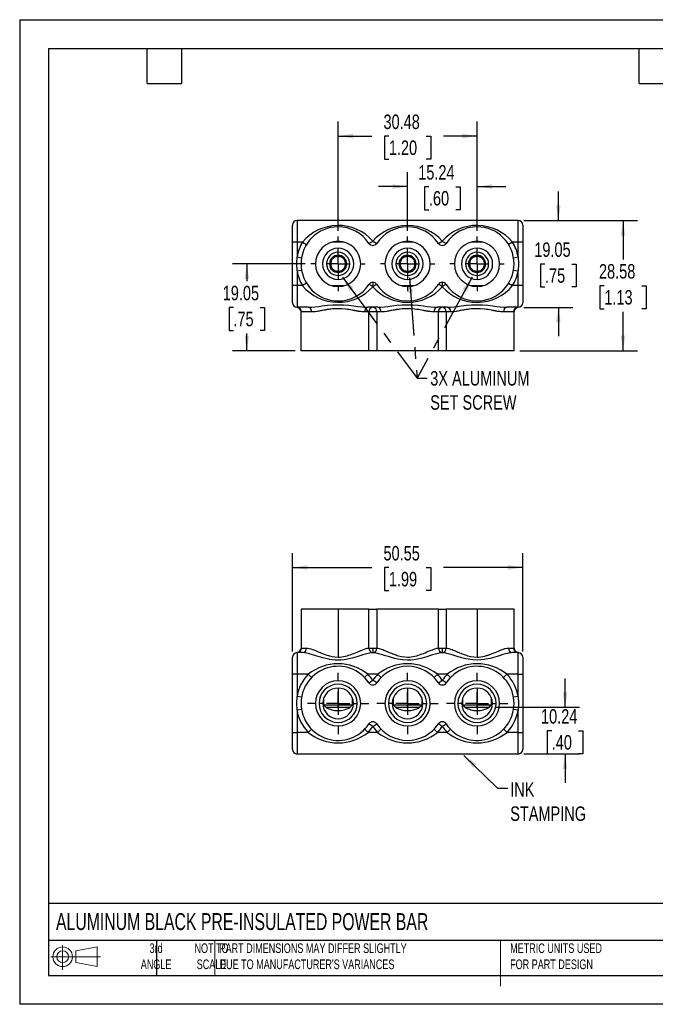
# Model space of a CAD drawing. Header units: millimetres. Extents: x 0 to 279, y 0 to 216.
# Tile 1 of 2: x 0 to 139, y 0 to 216. Entities that reach past the tile are written whole.
import ezdxf

# ---------------------------------------------------------------- set-up
doc = ezdxf.new("R2010")
doc.units = ezdxf.units.MM
doc.linetypes.add('CENTERX2', pattern=[20.32, 12.7, -2.54, 2.54, -2.54])
doc.layers.add('CENTER', color=40, linetype='CENTERX2')
doc.layers.add('SLD-DEFPOINTS', color=7, linetype='Continuous')
doc.layers.add('DIMENSIONS', color=140, linetype='Continuous', lineweight=25)
doc.layers.add('TEXT', color=140, linetype='Continuous', lineweight=25)
doc.styles.add('SLDTEXTSTYLE0', font='TXT', dxfattribs={"width": 0.7})
doc.styles.add('SLDTEXTSTYLE2', font='TXT', dxfattribs={"width": 0.75})
doc.dimstyles.new('SLDDIMSTYLE0', dxfattribs={"dimtxt": 3.175, "dimasz": 3.302, "dimexe": 0, "dimexo": 0.0625, "dimgap": 0.79375, "dimtad": 0, "dimtih": 1, "dimtoh": 1, "dimrnd": 1e-09, "dimzin": 12, "dimdsep": 46, "dimtxsty": 'SLDTEXTSTYLE2', "dimsah": 1, "dimcen": 0.09, "dimadec": 0, "dimazin": 3, "dimtfac": 1, "dimtofl": 0, "dimtmove": 0, "dimatfit": 3, "dimfxl": 0, "dimfrac": 2, "dimtolj": 1, "dimtzin": 12, "dimarcsym": 0})
doc.dimstyles.new('SLDDIMSTYLE1', dxfattribs={"dimtxt": 3.175, "dimasz": 3.302, "dimexe": 0, "dimexo": 0.0625, "dimgap": 0.79375, "dimtad": 0, "dimtih": 1, "dimtoh": 1, "dimrnd": 1e-09, "dimzin": 12, "dimdsep": 46, "dimtxsty": 'SLDTEXTSTYLE2', "dimsah": 1, "dimcen": 0.09, "dimadec": 0, "dimazin": 3, "dimtfac": 1, "dimtmove": 0, "dimatfit": 0, "dimfxl": 0, "dimfrac": 2, "dimtolj": 1, "dimtzin": 12, "dimarcsym": 0})
doc.dimstyles.new('SLDDIMSTYLE2', dxfattribs={"dimtxt": 0.18, "dimasz": 3.302, "dimexe": 0, "dimexo": 0.0625, "dimgap": 0, "dimtad": 0, "dimtih": 1, "dimtoh": 1, "dimdec": 0, "dimrnd": 1e-09, "dimzin": 0, "dimdsep": 46, "dimtxsty": 'Standard', "dimsah": 1, "dimcen": 0.09, "dimadec": 0, "dimazin": 0, "dimtfac": 3.302, "dimtdec": 0, "dimtofl": 0, "dimtmove": 0, "dimatfit": 3, "dimfxl": 0, "dimfrac": 2, "dimtolj": 1, "dimtzin": 0, "dimarcsym": 0})

# ---------------------------------------------------------------- blocks, each defined once
blk = doc.blocks.new('Block11')
at = {"color": 7, "linetype": 'Continuous', "lineweight": 18}
for p, q in [((2.59, 5.31), (2.59, 0)), ((5.48, 4.17), (10.18, 5.03)), ((10.18, 5.03), (10.18, 0.73)), ((0, 2.88), (10.87, 2.88)), ((5.48, 1.6), (5.48, 4.17)), ((5.48, 1.6), (10.18, 0.73))]:
    blk.add_line(p, q, dxfattribs=at)
for radius in [2.15, 1.29]:
    blk.add_circle((2.59, 2.88), radius, dxfattribs=at)
blk = doc.blocks.new('Block12')
at = {"layer": 'SLD-DEFPOINTS'}
blk.add_blockref('Block11', (0, 0), dxfattribs=at)
blk = doc.blocks.new('_D')
at = {"layer": 'DIMENSIONS'}
for p, q in [((59.83, 77.37), (59.83, 98.96)), ((110.38, 77.37), (110.38, 98.96)), ((59.83, 95.79), (77.25, 95.79)), ((81, 95.76), (80.03, 95.76)), ((80.03, 95.76), (80.03, 90.72)), ((89.21, 95.76), (90.18, 95.76)), ((90.18, 95.76), (90.18, 90.72)), ((110.38, 95.79), (92.96, 95.79)), ((80.03, 90.72), (81, 90.72)), ((90.18, 90.72), (89.21, 90.72))]:
    blk.add_line(p, q, dxfattribs=at)
for points in [[(59.83, 95.79), (63.13, 95.28), (63.13, 96.29)], [(110.38, 95.79), (107.07, 96.29), (107.07, 95.28)]]:
    blk.add_solid(points, dxfattribs=at)
at = {"layer": 'DIMENSIONS', "char_height": 3.175, "attachment_point": 1, "style": 'SLDTEXTSTYLE2'}
for s, insert in [('50.55', (79.82, 100.5)), ('1.99', (81, 94.82))]:
    blk.add_mtext(s, dxfattribs=dict(at, insert=insert))
blk = doc.blocks.new('_D_1')
at = {"layer": 'DIMENSIONS'}
for p, q in [((119.66, 65.13), (119.66, 71.48)), ((104.23, 65.13), (122.83, 65.13)), ((116.73, 59.98), (115.76, 59.98)), ((115.76, 59.98), (115.76, 54.94)), ((122.59, 59.98), (123.56, 59.98)), ((123.56, 59.98), (123.56, 54.94)), ((110.63, 54.89), (122.83, 54.89)), ((115.76, 54.94), (116.73, 54.94)), ((119.66, 54.89), (119.66, 48.54)), ((123.56, 54.94), (122.59, 54.94))]:
    blk.add_line(p, q, dxfattribs=at)
for points in [[(119.66, 65.13), (120.17, 68.43), (119.15, 68.43)], [(119.66, 54.89), (119.15, 51.59), (120.17, 51.59)]]:
    blk.add_solid(points, dxfattribs=at)
at = {"layer": 'DIMENSIONS', "char_height": 3.175, "attachment_point": 1, "style": 'SLDTEXTSTYLE2'}
for s, insert in [('10.24', (114.38, 64.72)), ('.40', (116.73, 59.04))]:
    blk.add_mtext(s, dxfattribs=dict(at, insert=insert))
blk = doc.blocks.new('SW_CENTERMARKSYMBOL_0')
at = {"layer": 'CENTER', "color": 0}
for p, q in [((0, 5.08), (0, 6.731)), ((0, 0), (0, 2.54)), ((-5.08, 0), (-6.731, 0)), ((0, 0), (-2.54, 0)), ((0, 0), (0, -2.54)), ((0, 0), (2.54, 0)), ((5.08, 0), (6.731, 0)), ((0, -5.08), (0, -6.731))]:
    blk.add_line(p, q, dxfattribs=at)
blk = doc.blocks.new('SW_CENTERMARKSYMBOL_1')
at = {"layer": 'CENTER', "color": 0}
for p, q in [((0, 5.08), (0, 6.731)), ((0, 0), (0, 2.54)), ((-5.08, 0), (-6.731, 0)), ((0, 0), (-2.54, 0)), ((0, 0), (0, -2.54)), ((0, 0), (2.54, 0)), ((5.08, 0), (6.731, 0)), ((0, -5.08), (0, -6.731))]:
    blk.add_line(p, q, dxfattribs=at)
blk = doc.blocks.new('SW_CENTERMARKSYMBOL_2')
at = {"layer": 'CENTER', "color": 0}
for p, q in [((0, 5.08), (0, 6.731)), ((0, 0), (0, 2.54)), ((-5.08, 0), (-6.731, 0)), ((0, 0), (-2.54, 0)), ((0, 0), (0, -2.54)), ((0, 0), (2.54, 0)), ((5.08, 0), (6.731, 0)), ((0, -5.08), (0, -6.731))]:
    blk.add_line(p, q, dxfattribs=at)
blk = doc.blocks.new('_D_2')
at = {"layer": 'DIMENSIONS'}
for p, q in [((85.1, 169.6), (85.1, 182.48)), ((100.34, 169.6), (100.34, 182.48)), ((85.1, 179.3), (78.75, 179.3)), ((89.79, 179.28), (88.82, 179.28)), ((88.82, 179.28), (88.82, 174.24)), ((95.66, 179.28), (96.62, 179.28)), ((96.62, 179.28), (96.62, 174.24)), ((100.34, 179.3), (106.69, 179.3)), ((88.82, 174.24), (89.79, 174.24)), ((96.62, 174.24), (95.66, 174.24))]:
    blk.add_line(p, q, dxfattribs=at)
for points in [[(85.1, 179.3), (81.8, 179.81), (81.8, 178.8)], [(100.34, 179.3), (103.65, 178.8), (103.65, 179.81)]]:
    blk.add_solid(points, dxfattribs=at)
at = {"layer": 'DIMENSIONS', "char_height": 3.175, "attachment_point": 1, "style": 'SLDTEXTSTYLE2'}
for s, insert in [('15.24', (87.44, 184.02)), ('.60', (89.79, 178.33))]:
    blk.add_mtext(s, dxfattribs=dict(at, insert=insert))
blk = doc.blocks.new('_D_3')
at = {"layer": 'DIMENSIONS'}
for p, q in [((69.86, 169.6), (69.86, 193.57)), ((100.34, 169.6), (100.34, 193.57)), ((69.86, 190.39), (77.25, 190.39)), ((81, 190.37), (80.03, 190.37)), ((80.03, 190.37), (80.03, 185.33)), ((89.21, 190.37), (90.18, 190.37)), ((90.18, 190.37), (90.18, 185.33)), ((100.34, 190.39), (92.96, 190.39)), ((80.03, 185.33), (81, 185.33)), ((90.18, 185.33), (89.21, 185.33))]:
    blk.add_line(p, q, dxfattribs=at)
for points in [[(69.86, 190.39), (73.17, 189.88), (73.17, 190.9)], [(100.34, 190.39), (97.04, 190.9), (97.04, 189.88)]]:
    blk.add_solid(points, dxfattribs=at)
at = {"layer": 'DIMENSIONS', "char_height": 3.175, "attachment_point": 1, "style": 'SLDTEXTSTYLE2'}
for s, insert in [('30.48', (79.82, 195.1)), ('1.20', (81, 189.42))]:
    blk.add_mtext(s, dxfattribs=dict(at, insert=insert))
blk = doc.blocks.new('_D_4')
at = {"layer": 'DIMENSIONS'}
for p, q in [((110.63, 171.88), (135.55, 171.88)), ((132.38, 171.88), (132.38, 163.3)), ((128.27, 157.57), (127.3, 157.57)), ((127.3, 157.57), (127.3, 152.53)), ((136.48, 157.57), (137.45, 157.57)), ((137.45, 157.57), (137.45, 152.53)), ((127.3, 152.53), (128.27, 152.53)), ((132.38, 143.31), (132.38, 151.88)), ((137.45, 152.53), (136.48, 152.53)), ((109.74, 143.31), (135.55, 143.31))]:
    blk.add_line(p, q, dxfattribs=at)
for points in [[(132.38, 171.88), (131.87, 168.58), (132.88, 168.58)], [(132.38, 143.31), (132.88, 146.61), (131.87, 146.61)]]:
    blk.add_solid(points, dxfattribs=at)
at = {"layer": 'DIMENSIONS', "char_height": 3.175, "attachment_point": 1, "style": 'SLDTEXTSTYLE2'}
for s, insert in [('28.58', (127.1, 162.31)), ('1.13', (128.27, 156.62))]:
    blk.add_mtext(s, dxfattribs=dict(at, insert=insert))
blk = doc.blocks.new('_D_5')
at = {"layer": 'DIMENSIONS'}
for p, q in [((118.19, 171.88), (118.19, 178.23)), ((110.63, 171.88), (121.36, 171.88)), ((115.25, 162.33), (114.29, 162.33)), ((114.29, 162.33), (114.29, 157.29)), ((121.12, 162.33), (122.09, 162.33)), ((122.09, 162.33), (122.09, 157.29)), ((114.29, 157.29), (115.25, 157.29)), ((122.09, 157.29), (121.12, 157.29)), ((110.63, 152.83), (121.36, 152.83)), ((118.19, 152.83), (118.19, 146.48))]:
    blk.add_line(p, q, dxfattribs=at)
for points in [[(118.19, 171.88), (118.69, 175.18), (117.68, 175.18)], [(118.19, 152.83), (117.68, 149.53), (118.69, 149.53)]]:
    blk.add_solid(points, dxfattribs=at)
at = {"layer": 'DIMENSIONS', "char_height": 3.175, "attachment_point": 1, "style": 'SLDTEXTSTYLE2'}
for s, insert in [('19.05', (112.91, 167.07)), ('.75', (115.25, 161.39))]:
    blk.add_mtext(s, dxfattribs=dict(at, insert=insert))
blk = doc.blocks.new('_D_6')
at = {"layer": 'DIMENSIONS'}
for p, q in [((62.62, 162.36), (46.66, 162.36)), ((49.83, 162.36), (49.83, 158.54)), ((46.9, 152.81), (45.93, 152.81)), ((45.93, 152.81), (45.93, 147.77)), ((52.76, 152.81), (53.73, 152.81)), ((53.73, 152.81), (53.73, 147.77)), ((45.93, 147.77), (46.9, 147.77)), ((49.83, 143.31), (49.83, 147.12)), ((53.73, 147.77), (52.76, 147.77)), ((60.47, 143.31), (46.66, 143.31))]:
    blk.add_line(p, q, dxfattribs=at)
for points in [[(49.83, 162.36), (49.32, 159.05), (50.34, 159.05)], [(49.83, 143.31), (50.34, 146.61), (49.32, 146.61)]]:
    blk.add_solid(points, dxfattribs=at)
at = {"layer": 'DIMENSIONS', "char_height": 3.175, "attachment_point": 1, "style": 'SLDTEXTSTYLE2'}
for s, insert in [('19.05', (44.55, 157.55)), ('.75', (46.9, 151.86))]:
    blk.add_mtext(s, dxfattribs=dict(at, insert=insert))
blk = doc.blocks.new('SW_CENTERMARKSYMBOL_3')
at = {"layer": 'CENTER', "color": 0}
for p, q in [((0, 5.08), (0, 5.969)), ((0, 0), (0, 2.54)), ((-5.08, 0), (-5.969, 0)), ((0, 0), (-2.54, 0)), ((0, 0), (0, -2.54)), ((0, 0), (2.54, 0)), ((5.08, 0), (5.969, 0)), ((0, -5.08), (0, -5.969))]:
    blk.add_line(p, q, dxfattribs=at)
blk = doc.blocks.new('SW_CENTERMARKSYMBOL_4')
at = {"layer": 'CENTER', "color": 0}
for p, q in [((0, 5.08), (0, 5.969)), ((0, 0), (0, 2.54)), ((-5.08, 0), (-5.969, 0)), ((0, 0), (-2.54, 0)), ((0, 0), (0, -2.54)), ((0, 0), (2.54, 0)), ((5.08, 0), (5.969, 0)), ((0, -5.08), (0, -5.969))]:
    blk.add_line(p, q, dxfattribs=at)
blk = doc.blocks.new('SW_CENTERMARKSYMBOL_5')
at = {"layer": 'CENTER', "color": 0}
for p, q in [((0, 5.08), (0, 5.969)), ((0, 0), (0, 2.54)), ((-5.08, 0), (-5.969, 0)), ((0, 0), (-2.54, 0)), ((0, 0), (0, -2.54)), ((0, 0), (2.54, 0)), ((5.08, 0), (5.969, 0)), ((0, -5.08), (0, -5.969))]:
    blk.add_line(p, q, dxfattribs=at)

msp = doc.modelspace()

# ---------------------------------------------------------------- linework, layer by layer
at = {"color": 7, "linetype": 'Continuous'}
for p, q in [((0.002, 215.903), (0.002, 0.003)), ((0.002, 215.903), (279.402, 215.903)), ((279.402, 0.003), (0.002, 0.003))]:
    msp.add_line(p, q, dxfattribs=at)
for p, q in [((59.83, 167.132), (59.83, 170.866)), ((60.846, 171.882), (60.846, 167.132)), ((109.36, 171.882), (60.846, 171.882)), ((109.36, 167.132), (109.36, 171.882)), ((110.376, 170.866), (110.376, 167.132)), ((59.83, 157.582), (59.83, 167.132)), ((60.846, 167.132), (59.83, 167.132)), ((62.065, 167.132), (60.846, 167.132)), ((60.846, 167.132), (60.846, 163.876)), ((62.065, 167.132), (62.931, 166.601)), ((71.178, 167.132), (68.548, 167.132)), ((86.418, 167.132), (83.788, 167.132)), ((101.658, 167.132), (99.028, 167.132)), ((108.141, 167.132), (107.275, 166.601)), ((109.36, 167.132), (108.141, 167.132)), ((109.36, 163.876), (109.36, 167.132)), ((110.376, 167.132), (109.36, 167.132)), ((110.376, 167.132), (110.376, 157.582)), ((69.863, 165.341), (69.863, 165.786)), ((69.863, 164.897), (69.863, 165.341)), ((69.863, 163.989), (69.863, 164.243)), ((85.103, 165.341), (85.103, 165.786)), ((85.103, 164.897), (85.103, 165.341)), ((85.103, 163.989), (85.103, 164.243)), ((100.343, 165.341), (100.343, 165.786)), ((100.343, 164.897), (100.343, 165.341)), ((100.343, 163.989), (100.343, 164.243)), ((60.846, 163.876), (61.848, 163.707)), ((69.863, 162.357), (69.863, 163.989)), ((69.863, 162.357), (69.863, 160.725)), ((85.103, 162.357), (85.103, 163.989)), ((85.103, 162.357), (85.103, 160.725)), ((100.343, 162.357), (100.343, 163.989)), ((100.343, 162.357), (100.343, 160.725)), ((108.358, 163.707), (109.36, 163.876)), ((60.846, 160.838), (61.848, 161.007)), ((60.846, 160.838), (60.846, 157.582)), ((69.863, 160.725), (69.863, 160.471)), ((69.863, 159.817), (69.863, 159.372)), ((85.103, 160.725), (85.103, 160.471)), ((85.103, 159.817), (85.103, 159.372)), ((100.343, 160.725), (100.343, 160.471)), ((100.343, 159.817), (100.343, 159.372)), ((108.358, 161.007), (109.36, 160.838)), ((109.36, 157.582), (109.36, 160.838)), ((62.931, 158.112), (62.065, 157.582)), ((69.863, 159.372), (69.863, 158.928)), ((77.483, 158.318), (77.483, 157.352)), ((85.103, 159.372), (85.103, 158.928)), ((92.723, 158.318), (92.723, 157.352)), ((100.343, 159.372), (100.343, 158.928)), ((107.275, 158.112), (108.141, 157.582)), ((60.846, 157.582), (59.83, 157.582)), ((59.83, 153.848), (59.83, 157.582)), ((60.846, 157.582), (60.846, 152.832)), ((62.065, 157.582), (60.846, 157.582)), ((68.548, 157.582), (71.178, 157.582)), ((83.788, 157.582), (86.418, 157.582)), ((99.028, 157.582), (101.658, 157.582)), ((109.36, 157.582), (108.141, 157.582)), ((109.36, 152.832), (109.36, 157.582)), ((110.376, 157.582), (109.36, 157.582)), ((110.376, 157.582), (110.376, 153.848)), ((63.308, 152.832), (60.846, 152.832)), ((61.028, 152.815), (61.139, 152.745)), ((61.735, 143.307), (61.735, 151.82)), ((64.036, 151.816), (61.848, 151.816)), ((76.636, 151.816), (75.69, 151.816)), ((78.548, 152.832), (76.418, 152.832)), ((76.636, 143.307), (76.636, 151.816)), ((78.33, 151.816), (76.636, 151.816)), ((78.33, 151.816), (78.33, 143.307)), ((79.276, 151.816), (78.33, 151.816)), ((91.876, 151.816), (90.93, 151.816)), ((93.788, 152.832), (91.658, 152.832)), ((91.876, 143.307), (91.876, 151.816)), ((93.57, 151.816), (91.876, 151.816)), ((93.57, 151.816), (93.57, 143.307)), ((94.516, 151.816), (93.57, 151.816)), ((108.358, 151.816), (106.17, 151.816)), ((109.36, 152.832), (106.898, 152.832)), ((108.471, 143.307), (108.471, 151.82)), ((109.068, 152.745), (109.178, 152.815)), ((76.636, 143.307), (61.735, 143.307)), ((78.33, 143.307), (76.636, 143.307)), ((91.876, 143.307), (78.33, 143.307)), ((93.57, 143.307), (91.876, 143.307)), ((108.471, 143.307), (93.57, 143.307)), ((61.735, 86.638), (61.735, 78.125)), ((69.863, 86.638), (61.735, 86.638)), ((69.863, 86.638), (69.863, 76.126)), ((76.636, 86.638), (69.863, 86.638)), ((76.636, 78.123), (76.636, 86.638)), ((76.636, 86.638), (78.33, 86.638)), ((91.876, 86.638), (78.33, 86.638)), ((78.33, 86.638), (78.33, 78.123)), ((91.876, 78.123), (91.876, 86.638)), ((91.876, 86.638), (93.57, 86.638)), ((93.57, 86.638), (93.57, 78.123)), ((100.343, 86.638), (93.57, 86.638)), ((100.343, 86.638), (100.343, 76.126)), ((108.471, 86.638), (100.343, 86.638)), ((108.471, 78.125), (108.471, 86.638)), ((61.848, 78.129), (62.931, 78.129)), ((76.636, 78.123), (77.483, 78.123)), ((77.483, 78.123), (77.483, 77.108)), ((77.483, 78.123), (78.33, 78.123)), ((91.876, 78.123), (92.723, 78.123)), ((92.723, 78.123), (92.723, 77.108)), ((92.723, 78.123), (93.57, 78.123)), ((107.275, 78.129), (108.358, 78.129)), ((59.83, 72.364), (59.83, 76.097)), ((60.846, 77.113), (60.846, 72.364)), ((62.065, 77.113), (60.846, 77.113)), ((61.139, 77.2), (61.028, 77.13)), ((109.36, 77.113), (108.141, 77.113)), ((109.178, 77.13), (109.068, 77.2)), ((109.36, 72.364), (109.36, 77.113)), ((110.376, 76.097), (110.376, 72.364)), ((59.83, 59.638), (59.83, 72.364)), ((60.846, 72.364), (59.83, 72.364)), ((63.308, 72.364), (60.846, 72.364)), ((60.846, 72.364), (60.846, 67.507)), ((64.036, 71.655), (63.308, 72.364)), ((75.69, 71.655), (76.418, 72.364)), ((78.548, 72.364), (76.418, 72.364)), ((79.276, 71.655), (78.548, 72.364)), ((90.93, 71.655), (91.658, 72.364)), ((93.788, 72.364), (91.658, 72.364)), ((94.516, 71.655), (93.788, 72.364)), ((106.17, 71.655), (106.898, 72.364)), ((109.36, 72.364), (106.898, 72.364)), ((109.36, 67.507), (109.36, 72.364)), ((109.36, 72.364), (110.376, 72.364)), ((110.376, 72.364), (110.376, 59.638)), ((69.863, 69.354), (69.863, 65.683)), ((76.636, 70.481), (77.483, 71.043)), ((78.33, 70.481), (77.483, 71.043)), ((85.103, 69.354), (85.103, 65.683)), ((91.876, 70.481), (92.723, 71.043)), ((93.57, 70.481), (92.723, 71.043)), ((100.343, 69.354), (100.343, 65.683)), ((61.848, 67.338), (60.846, 67.507)), ((66.688, 67.104), (66.688, 65.683)), ((73.038, 65.683), (73.038, 67.104)), ((81.928, 67.104), (81.928, 65.683)), ((88.278, 65.683), (88.278, 67.104)), ((97.168, 67.104), (97.168, 65.683)), ((103.518, 65.683), (103.518, 67.104)), ((109.36, 67.507), (108.358, 67.338)), ((66.498, 65.988), (65.672, 65.988)), ((66.688, 65.683), (67.242, 65.129)), ((66.688, 65.683), (69.863, 65.683)), ((67.242, 65.129), (69.863, 65.129)), ((69.863, 65.683), (73.038, 65.683)), ((69.863, 65.129), (69.863, 65.683)), ((69.863, 65.129), (72.484, 65.129)), ((72.484, 65.129), (73.038, 65.683)), ((73.229, 65.988), (74.054, 65.988)), ((81.738, 65.988), (80.912, 65.988)), ((81.928, 65.683), (82.482, 65.129)), ((81.928, 65.683), (85.103, 65.683)), ((82.482, 65.129), (85.103, 65.129)), ((85.103, 65.129), (85.103, 65.683)), ((85.103, 65.683), (88.278, 65.683)), ((85.103, 65.129), (87.724, 65.129)), ((87.724, 65.129), (88.278, 65.683)), ((88.469, 65.988), (89.294, 65.988)), ((96.978, 65.988), (96.152, 65.988)), ((97.168, 65.683), (97.722, 65.129)), ((97.168, 65.683), (100.343, 65.683)), ((97.722, 65.129), (100.343, 65.129)), ((100.343, 65.683), (103.518, 65.683)), ((100.343, 65.129), (100.343, 65.683)), ((100.343, 65.129), (102.964, 65.129)), ((102.964, 65.129), (103.518, 65.683)), ((103.709, 65.988), (104.534, 65.988)), ((61.848, 64.638), (60.846, 64.469)), ((60.846, 64.469), (60.846, 59.638)), ((109.36, 64.469), (108.358, 64.638)), ((109.36, 59.638), (109.36, 64.469)), ((77.483, 60.934), (76.636, 61.495)), ((77.483, 60.934), (78.33, 61.495)), ((92.723, 60.934), (91.876, 61.495)), ((92.723, 60.934), (93.57, 61.495)), ((59.83, 59.638), (60.846, 59.638)), ((59.83, 55.904), (59.83, 59.638)), ((60.846, 59.638), (60.846, 54.888)), ((63.284, 59.638), (60.846, 59.638)), ((63.284, 59.638), (64.015, 60.344)), ((76.443, 59.638), (75.712, 60.344)), ((78.524, 59.638), (76.443, 59.638)), ((78.524, 59.638), (79.255, 60.344)), ((91.683, 59.638), (90.952, 60.344)), ((93.764, 59.638), (91.683, 59.638)), ((93.764, 59.638), (94.495, 60.344)), ((106.923, 59.638), (106.192, 60.344)), ((109.36, 59.638), (106.923, 59.638)), ((109.36, 54.888), (109.36, 59.638)), ((109.36, 59.638), (110.376, 59.638)), ((110.376, 59.638), (110.376, 55.904)), ((109.36, 54.888), (60.846, 54.888))]:
    msp.add_line(p, q)
at = {"color": 140, "linetype": 'Continuous', "lineweight": 18}
for p, q in [((42.837, 13.97), (42.837, 6.35)), ((105.484, 13.97), (105.484, 6.35)), ((105.484, 11.592), (105.484, 3.972))]:
    msp.add_line(p, q, dxfattribs=at)
at = {"flags": 128}
for points in [[(60.846, 160.838), (60.783, 162.356), (60.846, 163.876)], [(68.015, 162.357), (68.169, 162.622), (68.317, 162.88)], [(68.317, 161.834), (68.169, 162.092), (68.015, 162.357)], [(68.637, 163.434), (68.786, 163.692), (68.939, 163.957)], [(68.939, 163.957), (69.246, 163.957), (69.543, 163.957)], [(70.183, 163.957), (70.48, 163.957), (70.787, 163.957)], [(70.787, 163.957), (70.94, 163.692), (71.089, 163.434)], [(71.409, 162.88), (71.557, 162.622), (71.711, 162.357)], [(71.711, 162.357), (71.557, 162.092), (71.409, 161.834)], [(83.255, 162.357), (83.409, 162.622), (83.557, 162.88)], [(83.557, 161.834), (83.409, 162.092), (83.255, 162.357)], [(83.877, 163.434), (84.026, 163.692), (84.179, 163.957)], [(84.179, 163.957), (84.486, 163.957), (84.783, 163.957)], [(85.423, 163.957), (85.72, 163.957), (86.027, 163.957)], [(86.027, 163.957), (86.18, 163.692), (86.329, 163.434)], [(86.649, 162.88), (86.797, 162.622), (86.951, 162.357)], [(86.951, 162.357), (86.797, 162.092), (86.649, 161.834)], [(98.495, 162.357), (98.649, 162.622), (98.797, 162.88)], [(98.797, 161.834), (98.649, 162.092), (98.495, 162.357)], [(99.117, 163.434), (99.266, 163.692), (99.419, 163.957)], [(99.419, 163.957), (99.726, 163.957), (100.023, 163.957)], [(100.663, 163.957), (100.96, 163.957), (101.267, 163.957)], [(101.267, 163.957), (101.42, 163.692), (101.569, 163.434)], [(101.889, 162.88), (102.037, 162.622), (102.191, 162.357)], [(102.191, 162.357), (102.037, 162.092), (101.889, 161.834)], [(109.36, 163.876), (109.424, 162.357), (109.36, 160.838)], [(68.939, 160.757), (68.786, 161.022), (68.637, 161.279)], [(69.543, 160.757), (69.246, 160.757), (68.939, 160.757)], [(70.787, 160.757), (70.48, 160.757), (70.183, 160.757)], [(71.089, 161.279), (70.94, 161.022), (70.787, 160.757)], [(84.179, 160.757), (84.026, 161.022), (83.877, 161.279)], [(84.783, 160.757), (84.486, 160.757), (84.179, 160.757)], [(86.027, 160.757), (85.72, 160.757), (85.423, 160.757)], [(86.329, 161.279), (86.18, 161.022), (86.027, 160.757)], [(99.419, 160.757), (99.266, 161.022), (99.117, 161.279)], [(100.023, 160.757), (99.726, 160.757), (99.419, 160.757)], [(101.267, 160.757), (100.96, 160.757), (100.663, 160.757)], [(101.569, 161.279), (101.42, 161.022), (101.267, 160.757)], [(63.308, 152.832), (64.001, 152.861), (64.766, 152.939), (65.556, 153.041), (66.383, 153.152), (67.52, 153.287), (68.685, 153.382), (69.864, 153.415), (71.043, 153.381), (72.208, 153.287), (73.345, 153.152), (74.171, 153.041), (74.961, 152.939), (75.725, 152.861), (76.418, 152.832)], [(78.548, 152.832), (79.241, 152.861), (80.006, 152.939), (80.796, 153.041), (81.623, 153.152), (82.76, 153.287), (83.925, 153.382), (85.104, 153.415), (86.283, 153.381), (87.448, 153.287), (88.585, 153.152), (89.411, 153.041), (90.201, 152.939), (90.965, 152.861), (91.658, 152.832)], [(93.788, 152.832), (94.481, 152.861), (95.246, 152.939), (96.036, 153.041), (96.863, 153.152), (98, 153.287), (99.165, 153.382), (100.344, 153.415), (101.523, 153.381), (102.688, 153.287), (103.825, 153.152), (104.651, 153.041), (105.441, 152.939), (106.205, 152.861), (106.898, 152.832)], [(60.818, 152.832), (60.97, 152.808), (61.139, 152.745)], [(61.848, 151.816), (61.763, 151.818), (61.735, 151.82)], [(75.69, 151.816), (75.404, 151.824), (75.09, 151.85), (74.788, 151.886), (74.446, 151.937), (74.347, 151.953), (74.242, 151.971), (74.131, 151.99), (74.013, 152.011), (73.889, 152.033), (73.758, 152.057), (73.677, 152.072), (73.573, 152.091), (73.431, 152.118), (73.25, 152.151), (73.027, 152.192), (72.614, 152.264), (72.27, 152.32), (71.863, 152.38), (71.484, 152.428), (70.658, 152.5), (69.863, 152.524), (69.471, 152.518), (69.069, 152.5), (68.66, 152.47), (68.244, 152.428), (68.058, 152.406), (67.865, 152.38), (67.665, 152.352), (67.458, 152.321), (67.295, 152.294), (67.114, 152.264), (66.916, 152.23), (66.701, 152.192), (66.413, 152.139), (66.196, 152.1), (66.05, 152.072), (65.921, 152.048), (65.685, 152.006), (65.472, 151.969), (65.281, 151.937), (64.834, 151.873), (64.424, 151.831), (64.036, 151.816)], [(90.93, 151.816), (90.644, 151.824), (90.33, 151.85), (90.028, 151.886), (89.686, 151.937), (89.587, 151.953), (89.482, 151.971), (89.371, 151.99), (89.253, 152.011), (89.129, 152.033), (88.998, 152.057), (88.917, 152.072), (88.813, 152.091), (88.671, 152.118), (88.49, 152.151), (88.267, 152.192), (87.854, 152.264), (87.51, 152.32), (87.103, 152.38), (86.724, 152.428), (85.898, 152.5), (85.103, 152.524), (84.711, 152.518), (84.309, 152.5), (83.9, 152.47), (83.484, 152.428), (83.298, 152.406), (83.105, 152.38), (82.905, 152.352), (82.698, 152.321), (82.535, 152.294), (82.354, 152.264), (82.156, 152.23), (81.941, 152.192), (81.653, 152.139), (81.436, 152.1), (81.29, 152.072), (81.161, 152.048), (80.925, 152.006), (80.712, 151.969), (80.521, 151.937), (80.074, 151.873), (79.664, 151.831), (79.276, 151.816)], [(106.17, 151.816), (105.884, 151.824), (105.57, 151.85), (105.268, 151.886), (104.926, 151.937), (104.827, 151.953), (104.722, 151.971), (104.611, 151.99), (104.493, 152.011), (104.369, 152.033), (104.238, 152.057), (104.157, 152.072), (104.053, 152.091), (103.911, 152.118), (103.73, 152.151), (103.507, 152.192), (103.094, 152.264), (102.75, 152.32), (102.343, 152.38), (101.964, 152.428), (101.138, 152.5), (100.343, 152.524), (99.951, 152.518), (99.549, 152.5), (99.14, 152.47), (98.724, 152.428), (98.538, 152.406), (98.345, 152.38), (98.145, 152.352), (97.938, 152.321), (97.775, 152.294), (97.594, 152.264), (97.396, 152.23), (97.181, 152.192), (96.893, 152.139), (96.676, 152.1), (96.53, 152.072), (96.401, 152.048), (96.165, 152.006), (95.952, 151.969), (95.761, 151.937), (95.314, 151.873), (94.904, 151.831), (94.516, 151.816)], [(109.068, 152.745), (109.237, 152.808), (109.388, 152.832)], [(62.931, 78.129), (63.221, 78.108), (63.553, 78.044), (63.886, 77.951), (64.263, 77.824), (64.552, 77.715), (64.876, 77.585), (65.187, 77.456), (65.507, 77.32), (65.899, 77.155), (66.253, 77.007), (66.617, 76.861), (67.014, 76.71), (67.412, 76.57), (67.772, 76.456), (68.467, 76.279), (69.156, 76.166), (69.863, 76.126)], [(69.863, 76.126), (70.27, 76.14), (70.683, 76.18), (71.081, 76.243), (71.476, 76.328), (71.886, 76.436), (72.176, 76.525), (72.488, 76.63), (72.822, 76.751), (73.041, 76.835), (73.338, 76.953), (73.708, 77.105), (74.042, 77.245), (74.316, 77.362), (74.535, 77.454), (74.816, 77.571), (75.072, 77.675), (75.306, 77.765), (75.822, 77.945), (76.264, 78.064), (76.636, 78.123)], [(78.33, 78.123), (78.623, 78.081), (78.951, 78.003), (79.279, 77.902), (79.652, 77.768), (79.886, 77.678), (80.145, 77.573), (80.428, 77.455), (80.648, 77.362), (80.923, 77.246), (81.256, 77.106), (81.576, 76.974), (81.843, 76.867), (82.053, 76.785), (82.283, 76.699), (82.565, 76.6), (82.831, 76.512), (83.08, 76.437), (83.753, 76.269), (84.421, 76.163), (85.106, 76.126), (85.513, 76.14), (85.925, 76.18), (86.324, 76.243), (86.718, 76.328), (87.128, 76.437), (87.418, 76.526), (87.73, 76.63), (88.063, 76.751), (88.282, 76.835), (88.579, 76.953), (88.95, 77.105), (89.342, 77.271), (89.651, 77.402), (89.947, 77.526), (90.263, 77.655), (90.546, 77.766), (91.062, 77.945), (91.504, 78.064), (91.876, 78.123)], [(93.57, 78.123), (93.862, 78.081), (94.191, 78.004), (94.518, 77.902), (94.892, 77.769), (95.126, 77.678), (95.384, 77.574), (95.668, 77.456), (95.887, 77.363), (96.162, 77.246), (96.495, 77.106), (96.815, 76.974), (97.082, 76.867), (97.292, 76.786), (97.522, 76.7), (97.803, 76.6), (98.069, 76.513), (98.318, 76.437), (98.991, 76.269), (99.658, 76.164), (100.343, 76.126)], [(100.343, 76.126), (100.764, 76.141), (101.192, 76.184), (101.604, 76.251), (102.011, 76.341), (102.435, 76.457), (102.559, 76.494), (102.688, 76.535), (102.821, 76.579), (102.959, 76.627), (103.102, 76.677), (103.249, 76.731), (103.4, 76.788), (103.528, 76.837), (103.725, 76.915), (103.892, 76.983), (104.089, 77.064), (104.311, 77.157), (104.704, 77.323), (105.024, 77.458), (105.333, 77.586), (105.656, 77.715), (105.946, 77.825), (106.442, 77.988), (106.881, 78.092), (107.275, 78.129)], [(108.358, 78.129), (108.396, 78.129), (108.435, 78.128), (108.462, 78.126), (108.47, 78.125), (108.47, 78.125)], [(61.139, 77.2), (60.97, 77.138), (60.818, 77.113)], [(77.483, 77.108), (77.012, 77.051), (76.476, 76.941), (75.878, 76.783), (75.282, 76.607), (74.656, 76.413), (74.002, 76.212), (72.95, 75.912), (71.915, 75.673), (71.195, 75.554), (70.455, 75.482), (69.724, 75.464), (69.184, 75.487), (68.637, 75.541), (68.084, 75.623), (67.525, 75.732), (66.502, 75.986), (65.475, 76.288), (64.983, 76.441), (64.51, 76.587), (64.056, 76.723), (63.622, 76.846), (63.036, 76.989), (62.517, 77.081), (62.065, 77.113)], [(92.723, 77.108), (92.259, 77.053), (91.733, 76.945), (91.145, 76.791), (90.56, 76.618), (89.946, 76.429), (89.303, 76.231), (88.273, 75.934), (87.256, 75.693), (86.548, 75.57), (85.82, 75.49), (85.102, 75.463), (84.016, 75.524), (82.952, 75.693), (82.273, 75.846), (81.588, 76.029), (80.897, 76.233), (80.252, 76.431), (79.637, 76.621), (79.051, 76.794), (78.467, 76.946), (77.945, 77.053), (77.483, 77.108)], [(108.141, 77.113), (107.809, 77.095), (107.44, 77.043), (107.033, 76.959), (106.588, 76.847), (106.005, 76.68), (105.389, 76.492), (104.738, 76.291), (104.223, 76.135), (103.71, 75.988), (103.198, 75.853), (102.687, 75.733), (101.943, 75.593), (101.21, 75.502), (100.489, 75.464), (99.45, 75.505), (98.389, 75.654), (97.85, 75.766), (97.306, 75.899), (96.757, 76.049), (96.202, 76.213), (95.545, 76.415), (94.918, 76.609), (94.32, 76.785), (93.725, 76.942), (93.192, 77.052), (92.723, 77.108)], [(109.388, 77.113), (109.237, 77.138), (109.068, 77.2)], [(60.846, 64.469), (60.783, 65.988), (60.846, 67.507)], [(109.36, 67.507), (109.424, 65.989), (109.36, 64.469)]]:
    msp.add_lwpolyline(points, dxfattribs=at)
for centre, radius, start, end in [((60.846, 170.866), 1.016, 90, 180), ((69.873, 160.625), 10.164, 41.51846, 140.19168), ((85.103, 160.611), 10.181, 41.54176, 138.45824), ((100.333, 160.616), 10.17, 39.84509, 138.44477), ((109.36, 170.866), 1.016, 0, 90), ((69.863, 162.357), 8.128, 90, 270), ((69.863, 162.357), 8.128, 33.55731, 90), ((85.103, 162.357), 8.128, 90, 146.44269), ((85.103, 162.357), 8.128, 33.55731, 90), ((100.343, 162.357), 8.128, 90, 146.44269), ((100.343, 162.357), 8.128, 270, 90), ((69.863, 162.357), 9.144, 148.51857, 170.43962), ((69.863, 162.357), 4.953, 90, 270), ((69.863, 162.357), 4.953, 270, 90), ((73.912, 172.307), 6.099, 296.52853, 305.83515), ((77.483, 167.411), 1.016, 213.55731, 326.44269), ((81.054, 172.307), 6.099, 234.16485, 243.47147), ((85.103, 162.357), 4.953, 90, 270), ((85.103, 162.357), 4.953, 270, 90), ((89.152, 172.307), 6.099, 296.52853, 305.83515), ((92.723, 167.411), 1.016, 213.55731, 326.44269), ((96.294, 172.307), 6.099, 234.16485, 243.47147), ((100.343, 162.357), 4.953, 90, 270), ((100.343, 162.357), 4.953, 270, 90), ((100.343, 162.357), 9.144, 9.56038, 31.48143), ((69.863, 162.357), 3.429, 90, 270), ((69.863, 162.357), 2.54, 90, 270), ((69.863, 162.357), 1.886, 90, 270), ((69.863, 162.357), 3.429, 270, 90), ((69.863, 162.357), 2.54, 270, 90), ((69.863, 162.357), 1.886, 270, 90), ((85.103, 162.357), 3.429, 90, 270), ((85.103, 162.357), 2.54, 90, 270), ((85.103, 162.357), 1.886, 90, 270), ((85.103, 162.357), 3.429, 270, 90), ((85.103, 162.357), 2.54, 270, 90), ((85.103, 162.357), 1.886, 270, 90), ((100.343, 162.357), 3.429, 90, 270), ((100.343, 162.357), 2.54, 90, 270), ((100.343, 162.357), 1.886, 90, 270), ((100.343, 162.357), 3.429, 270, 90), ((100.343, 162.357), 2.54, 270, 90), ((100.343, 162.357), 1.886, 270, 90), ((69.863, 162.357), 1.632, 161.32042, 198.67958), ((69.863, 162.357), 1.632, 138.67958, 161.32042), ((69.863, 162.357), 1.632, 101.32042, 138.67958), ((69.863, 162.357), 1.632, 90, 101.32042), ((69.863, 162.357), 1.632, 78.67958, 90), ((69.863, 162.357), 1.632, 41.32042, 78.67958), ((69.863, 162.357), 1.632, 18.67958, 41.32042), ((69.863, 162.357), 1.632, 341.32042, 18.67958), ((85.103, 162.357), 1.632, 161.32042, 198.67958), ((85.103, 162.357), 1.632, 138.67958, 161.32042), ((85.103, 162.357), 1.632, 101.32042, 138.67958), ((85.103, 162.357), 1.632, 90, 101.32042), ((85.103, 162.357), 1.632, 78.67958, 90), ((85.103, 162.357), 1.632, 41.32042, 78.67958), ((85.103, 162.357), 1.632, 18.67958, 41.32042), ((85.103, 162.357), 1.632, 341.32042, 18.67958), ((100.343, 162.357), 1.632, 161.32042, 198.67958), ((100.343, 162.357), 1.632, 138.67958, 161.32042), ((100.343, 162.357), 1.632, 101.32042, 138.67958), ((100.343, 162.357), 1.632, 90, 101.32042), ((100.343, 162.357), 1.632, 78.67958, 90), ((100.343, 162.357), 1.632, 41.32042, 78.67958), ((100.343, 162.357), 1.632, 18.67958, 41.32042), ((100.343, 162.357), 1.632, 341.32042, 18.67958), ((69.863, 162.357), 9.144, 189.56038, 211.48143), ((69.863, 162.357), 1.632, 198.67958, 221.32042), ((69.863, 162.357), 1.632, 221.32042, 258.67958), ((69.863, 162.357), 1.632, 258.67958, 270), ((69.863, 162.357), 1.632, 270, 281.32042), ((69.863, 162.357), 1.632, 281.32042, 318.67958), ((69.863, 162.357), 1.632, 318.67958, 341.32042), ((85.103, 162.357), 1.632, 198.67958, 221.32042), ((85.103, 162.357), 1.632, 221.32042, 258.67958), ((85.103, 162.357), 1.632, 258.67958, 270), ((85.103, 162.357), 1.632, 270, 281.32042), ((85.103, 162.357), 1.632, 281.32042, 318.67958), ((85.103, 162.357), 1.632, 318.67958, 341.32042), ((100.343, 162.357), 1.632, 198.67958, 221.32042), ((100.343, 162.357), 1.632, 221.32042, 258.67958), ((100.343, 162.357), 1.632, 258.67958, 270), ((100.343, 162.357), 1.632, 270, 281.32042), ((100.343, 162.357), 1.632, 281.32042, 318.67958), ((100.343, 162.357), 1.632, 318.67958, 341.32042), ((100.343, 162.357), 9.144, 328.51857, 350.43962), ((69.863, 162.357), 8.128, 270, 326.44269), ((77.483, 157.302), 1.016, 33.55731, 146.44269), ((73.912, 152.407), 6.099, 54.16485, 63.47147), ((81.054, 152.407), 6.099, 116.52853, 125.83515), ((85.103, 162.357), 8.128, 213.55731, 326.44269), ((92.723, 157.302), 1.016, 33.55731, 146.44269), ((89.152, 152.407), 6.099, 54.16485, 63.47147), ((96.294, 152.407), 6.099, 116.52853, 125.83515), ((100.343, 162.357), 8.128, 213.55731, 270), ((69.873, 164.097), 10.17, 219.84509, 318.44477), ((85.103, 164.103), 10.181, 221.54176, 318.45824), ((100.333, 164.089), 10.164, 221.51846, 320.19168), ((60.846, 153.848), 1.016, 180, 270), ((109.36, 153.848), 1.016, 270, 0), ((60.839, 151.823), 1.009, 359.60214, 89.59653), ((60.719, 151.82), 1.016, 360, 65.60842), ((63.136, 151.939), 0.909, 352.19303, 79.07704), ((76.59, 151.939), 0.909, 100.92296, 187.80697), ((77.576, 151.893), 0.943, 95.66794, 184.72092), ((77.39, 151.893), 0.943, 355.27908, 84.33206), ((78.376, 151.939), 0.909, 352.19303, 79.07704), ((91.83, 151.939), 0.909, 100.92296, 187.80697), ((92.816, 151.893), 0.943, 95.66794, 184.72092), ((92.63, 151.893), 0.943, 355.27908, 84.33206), ((93.616, 151.939), 0.909, 352.19303, 79.07704), ((107.07, 151.939), 0.909, 100.92296, 187.80697), ((109.367, 151.823), 1.009, 90.40347, 180.39786), ((108.374, 152.996), 1.181, 269.25554, 274.70174), ((109.487, 151.82), 1.016, 114.39158, 180), ((60.839, 78.122), 1.009, 270.40347, 0.39786), ((60.719, 78.125), 1.016, 294.39158, 0), ((61.833, 76.949), 1.181, 89.25554, 94.70174), ((61.984, 78.06), 0.95, 274.90373, 4.18055), ((77.609, 78.073), 0.973, 177.08205, 262.59531), ((77.358, 78.073), 0.973, 277.40469, 2.91795), ((92.849, 78.073), 0.973, 177.08205, 262.59531), ((92.598, 78.073), 0.973, 277.40469, 2.91795), ((108.222, 78.06), 0.95, 175.81945, 265.09627), ((109.367, 78.122), 1.009, 179.60214, 269.59653), ((109.487, 78.125), 1.016, 180, 245.60842), ((60.846, 76.097), 1.016, 90, 180), ((109.36, 76.097), 1.016, 0, 90), ((69.863, 65.988), 8.128, 33.55731, 180), ((69.863, 64.225), 10.45, 51.14984, 128.85016), ((85.103, 65.988), 8.128, 33.55731, 146.44269), ((85.103, 64.225), 10.45, 51.14984, 128.85016), ((100.343, 65.988), 8.128, 213.55731, 146.44269), ((100.343, 64.225), 10.45, 51.14984, 128.85016), ((69.863, 65.988), 9.144, 135.79543, 170.43962), ((69.863, 65.988), 9.144, 33.55731, 44.20457), ((85.103, 65.988), 9.144, 135.79543, 146.44269), ((85.103, 65.988), 9.144, 33.55731, 44.20457), ((100.343, 65.988), 9.144, 135.79543, 146.44269), ((100.343, 65.988), 9.144, 9.56038, 44.20457), ((69.863, 65.988), 4.953, 0, 180), ((69.863, 65.988), 4.191, 0, 180), ((69.863, 65.988), 3.366, 0, 180), ((77.483, 71.043), 1.016, 213.55731, 326.44269), ((85.103, 65.988), 4.953, 0, 180), ((85.103, 65.988), 4.191, 0, 180), ((85.103, 65.988), 3.366, 0, 180), ((92.723, 71.043), 1.016, 213.55731, 326.44269), ((100.343, 65.988), 4.953, 0, 180), ((100.343, 65.988), 4.191, 0, 180), ((100.343, 65.988), 3.366, 0, 180), ((69.863, 65.988), 8.128, 180, 326.44269), ((69.863, 65.988), 4.953, 180, 0), ((69.863, 65.988), 4.191, 180, 0), ((69.863, 65.988), 3.366, 180, 0), ((69.863, 69.57), 5.156, 239.4529, 270), ((69.863, 69.57), 5.156, 270, 300.5471), ((85.103, 65.988), 4.953, 180, 0), ((85.103, 65.988), 4.191, 180, 0), ((85.103, 65.988), 3.366, 180, 0), ((85.103, 69.57), 5.156, 239.4529, 270), ((85.103, 69.57), 5.156, 270, 300.5471), ((100.343, 65.988), 4.953, 180, 0), ((100.343, 65.988), 4.191, 180, 0), ((100.343, 65.988), 3.366, 180, 0), ((100.343, 69.57), 5.156, 239.4529, 270), ((100.343, 69.57), 5.156, 270, 300.5471), ((69.863, 65.988), 9.144, 189.56038, 223.98296), ((100.343, 65.988), 9.144, 316.01704, 350.43962), ((69.863, 65.988), 9.144, 316.01704, 326.44269), ((77.483, 60.934), 1.016, 33.55731, 146.44269), ((85.103, 65.988), 9.144, 213.55731, 223.98296), ((85.103, 65.988), 8.128, 213.55731, 326.44269), ((85.103, 65.988), 9.144, 316.01704, 326.44269), ((92.723, 60.934), 1.016, 33.55731, 146.44269), ((100.343, 65.988), 9.144, 213.55731, 223.98296), ((69.863, 67.76), 10.453, 230.99006, 309.00994), ((85.103, 67.76), 10.453, 230.99006, 309.00994), ((100.343, 67.76), 10.453, 230.99006, 309.00994), ((60.846, 55.904), 1.016, 180, 270), ((109.36, 55.904), 1.016, 270, 0)]:
    msp.add_arc(centre, radius, start, end)
at = {"layer": 'TEXT'}
for p, q in [((6.35, 209.55), (273.05, 209.55)), ((6.35, 209.55), (6.35, 6.35)), ((27.94, 201.93), (27.94, 209.55)), ((35.56, 201.93), (35.56, 209.55)), ((135.89, 201.93), (135.89, 209.55)), ((27.94, 201.93), (35.56, 201.93)), ((135.89, 201.93), (143.51, 201.93)), ((273.05, 22.126), (6.35, 22.126)), ((273.05, 13.97), (6.35, 13.97)), ((30.003, 13.97), (30.003, 6.35)), ((6.35, 6.35), (273.05, 6.35))]:
    msp.add_line(p, q, dxfattribs=at)

# ---------------------------------------------------------------- block references
at = {"layer": 'CENTER'}
for name, p in [('SW_CENTERMARKSYMBOL_5', (69.863, 162.357)), ('SW_CENTERMARKSYMBOL_4', (85.103, 162.357)), ('SW_CENTERMARKSYMBOL_3', (100.343, 162.357)), ('SW_CENTERMARKSYMBOL_2', (69.863, 65.988)), ('SW_CENTERMARKSYMBOL_1', (85.103, 65.988)), ('SW_CENTERMARKSYMBOL_0', (100.343, 65.988))]:
    msp.add_blockref(name, p, dxfattribs=at)
at = {"layer": 'SLD-DEFPOINTS'}
msp.add_blockref('Block12', (6.838, 7.554), dxfattribs=at)

# ---------------------------------------------------------------- texts
at = {"layer": 'TEXT', "linetype": 'CENTERX2', "lineweight": 18}
for s, insert, char_height, attachment_point, style in [('3X ALUMINUM^JSET SCREW', (90.075, 138.85), 3.175, 1, 'SLDTEXTSTYLE2'), ('INK^JSTAMPING', (107.628, 48.687), 3.175, 1, 'SLDTEXTSTYLE2'), ('ALUMINUM BLACK PRE-INSULATED POWER BAR', (7.966, 19.991), 3.70417, 1, 'SLDTEXTSTYLE0'), ('3rd^JANGLE', (29.931, 13.364), 2.1167, 2, 'SLDTEXTSTYLE0'), ('NOT TO^JSCALE', (42.093, 13.364), 2.11667, 2, 'SLDTEXTSTYLE0'), ("PART DIMENSIONS MAY DIFFER SLIGHTLY ^JDUE TO MANUFACTURER'S VARIANCES", (43.854, 13.364), 2.11667, 1, 'SLDTEXTSTYLE0'), ('METRIC UNITS USED ^JFOR PART DESIGN', (107.605, 13.364), 2.11667, 1, 'SLDTEXTSTYLE0')]:
    msp.add_mtext(s, dxfattribs=dict(at, insert=insert, char_height=char_height, attachment_point=attachment_point, style=style))

# ---------------------------------------------------------------- dimensions: what is measured, and where the dimension line sits
at = {"layer": 'DIMENSIONS'}
for base, p1, p2, dimstyle, picture, middle in [((69.863, 190.391), (100.343, 168.326), (69.863, 168.326), 'SLDDIMSTYLE0', '_D_3', (85.103, 190.391)), ((100.343, 179.303), (85.103, 168.326), (100.343, 168.326), 'SLDDIMSTYLE1', '_D_2', (92.723, 179.303)), ((110.376, 95.787), (59.83, 76.097), (110.376, 76.097), 'SLDDIMSTYLE0', '_D', (85.103, 95.787))]:
    dim = msp.add_linear_dim(base=base, p1=p1, p2=p2, dimstyle=dimstyle, dxfattribs=at)
    dim.commit()
    dim.dimension.update_dxf_attribs({"geometry": picture, "text_midpoint": middle, "dimtype": 160})
for base, p1, p2, dimstyle, picture, middle in [((118.187, 171.882), (109.36, 152.832), (109.36, 171.882), 'SLDDIMSTYLE1', '_D_5', (118.187, 162.357)), ((132.376088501, 143.306866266), (109.360088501, 171.881866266), (108.471088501, 143.306866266), 'SLDDIMSTYLE0', '_D_4', (132.376088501, 157.594366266)), ((49.83, 143.307), (63.894, 162.357), (61.735, 143.307), 'SLDDIMSTYLE0', '_D_6', (49.83, 152.832)), ((119.658, 54.888), (102.964, 65.129), (109.36, 54.888), 'SLDDIMSTYLE1', '_D_1', (119.658, 60.009))]:
    dim = msp.add_linear_dim(base=base, p1=p1, p2=p2, angle=90, dimstyle=dimstyle, dxfattribs=at)
    dim.commit()
    dim.dimension.update_dxf_attribs({"geometry": picture, "text_midpoint": middle, "dimtype": 160})

# ---------------------------------------------------------------- leaders
at = {"layer": 'TEXT', "linetype": 'CENTERX2', "lineweight": 18}
for points in [[(70.83, 159.431), (87.172, 137.267), (89.399, 137.267)], [(85.535, 159.283), (87.172, 137.267), (89.399, 137.267)], [(99.259, 159.468), (87.172, 137.267), (89.399, 137.267)], [(97.455, 54.59), (104.849, 47.368), (107.076, 47.368)]]:
    msp.add_leader(points, dimstyle='SLDDIMSTYLE2', dxfattribs=at)

doc.saveas('drawing.dxf')
